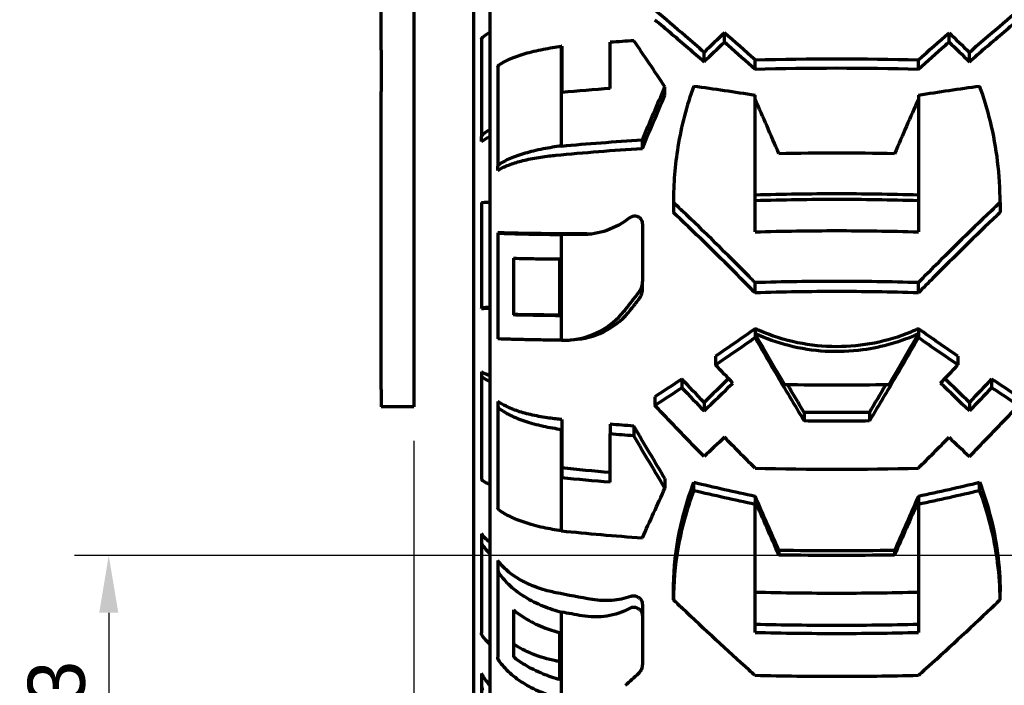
# Model space of a CAD drawing. Header units: millimetres. Extents: x 0 to 1189, y 0 to 841.
# Tile 4 of 56: x 160 to 220, y 285 to 325. Entities that reach past the tile are written whole.
import ezdxf

# ---------------------------------------------------------------- set-up
doc = ezdxf.new("R2010")
doc.units = ezdxf.units.MM
doc.header["$LTSCALE"] = 0.75
doc.layers.add('FD_Dimensions', color=7, linetype='Continuous', lineweight=35)
doc.layers.add('Visible', color=7, linetype='Continuous', lineweight=70)
doc.styles.get("Standard").update_dxf_attribs({"font": 'arial.ttf'})
doc.dimstyles.new('Dim-ISO-25', dxfattribs={"dimtxt": 3.5, "dimasz": 3.5, "dimexe": 2.1, "dimexo": 2.1, "dimgap": 1.4, "dimtad": 1, "dimzin": 12, "dimdsep": 46, "dimtxsty": 'Standard', "dimcen": 0, "dimazin": 3, "dimtp": 0.1, "dimtm": 0.1, "dimtfac": 0.714286, "dimtmove": 0, "dimatfit": 3, "dimfxl": 1, "dimtzin": 12, "dimarcsym": 0})

# ---------------------------------------------------------------- blocks, each defined once
blk = doc.blocks.new('*D34')
at = {"layer": 'Defpoints', "color": 0, "transparency": 16777216}
for p in [(184.200561, 301.592455), (234.410561, 292.477258), (234.410561, 258.191342)]:
    blk.add_point(p, dxfattribs=at)
at = {"layer": 'FD_Dimensions', "color": 0, "lineweight": -2, "transparency": 16777216}
for p, q in [((184.200561, 299.492455), (184.200561, 256.091342)), ((234.410561, 290.377258), (234.410561, 256.091342)), ((187.700561, 258.191342), (230.910561, 258.191342))]:
    blk.add_line(p, q, dxfattribs=at)
at = {"layer": 'FD_Dimensions', "color": 0, "transparency": 16777216}
for points in [[(187.700561, 258.774675), (187.700561, 257.608008), (184.200561, 258.191342)], [(230.910561, 258.774675), (230.910561, 257.608008), (234.410561, 258.191342)]]:
    blk.add_solid(points, dxfattribs=at)
at = {"layer": 'FD_Dimensions', "color": 0, "transparency": 16777216, "insert": (209.305561, 261.378347), "char_height": 3.5, "attachment_point": 5}
blk.add_mtext('50.21', dxfattribs=at)
blk = doc.blocks.new('*D36')
at = {"layer": 'Defpoints', "color": 0, "transparency": 16777216}
for p in [(239.910561, 292.477258), (165.522083, 267.346783), (215.100562, 267.346783)]:
    blk.add_point(p, dxfattribs=at)
at = {"layer": 'FD_Dimensions', "color": 0, "lineweight": -2, "transparency": 16777216}
for p, q in [((237.810561, 292.477258), (163.422083, 292.477258)), ((165.522083, 288.977258), (165.522083, 270.846783)), ((213.000562, 267.346783), (163.422083, 267.346783))]:
    blk.add_line(p, q, dxfattribs=at)
at = {"layer": 'FD_Dimensions', "color": 0, "transparency": 16777216}
for points in [[(164.93875, 288.977258), (166.105416, 288.977258), (165.522083, 292.477258)], [(164.93875, 270.846783), (166.105416, 270.846783), (165.522083, 267.346783)]]:
    blk.add_solid(points, dxfattribs=at)
at = {"layer": 'FD_Dimensions', "color": 0, "transparency": 16777216, "insert": (162.333884, 279.912021), "char_height": 3.5, "attachment_point": 5, "rotation": 90}
blk.add_mtext('25.13', dxfattribs=at)

msp = doc.modelspace()

# ---------------------------------------------------------------- linework, layer by layer
at = {"layer": 'Visible', "extrusion": (0, 1, 0)}
for p, q in [((182.201, 323.43), (182.201, 338.448)), ((184.201, 338.448), (184.201, 323.43)), ((187.851, 338.531), (187.851, 277.223)), ((188.851, 338.531), (188.851, 277.223)), ((203.226, 323.923), (203.226, 324.494)), ((216.976, 323.923), (216.976, 324.494)), ((188.351, 324.091), (188.351, 318.129)), ((196.231, 321.076), (196.231, 323.905)), ((182.201, 323.43), (182.201, 320.885)), ((184.201, 323.43), (184.201, 320.885)), ((193.26, 323.662), (193.249, 323.661)), ((193.249, 317.556), (193.249, 323.661)), ((193.26, 323.662), (193.26, 320.834)), ((201.976, 322.718), (201.976, 323.29)), ((218.226, 322.718), (218.226, 323.29)), ((205.101, 322.26), (205.101, 322.827)), ((215.101, 322.26), (215.101, 322.827)), ((189.351, 322.412), (189.351, 316.318)), ((182.201, 302.647), (182.201, 320.885)), ((184.201, 320.885), (184.201, 302.647)), ((199.578, 320.66), (199.578, 321.176)), ((205.101, 312.298), (205.101, 320.673)), ((215.101, 320.673), (215.101, 312.298)), ((188.351, 317.823), (188.351, 318.129)), ((198.197, 317.412), (198.197, 317.93)), ((189.351, 316.059), (189.351, 316.318)), ((188.351, 314.089), (188.351, 307.634)), ((200.101, 314.095), (200.101, 313.48)), ((220.101, 314.095), (220.101, 313.48)), ((198.21, 312.786), (198.21, 309.257)), ((189.351, 312.247), (189.351, 312.228)), ((189.351, 312.228), (189.351, 305.752)), ((193.249, 305.663), (193.249, 312.139)), ((190.301, 310.685), (190.301, 307.211)), ((193.154, 307.163), (193.154, 310.637)), ((198.21, 308.835), (198.21, 309.257)), ((205.101, 308.56), (205.101, 309.188)), ((215.101, 308.56), (215.101, 309.188)), ((188.351, 307.603), (188.351, 307.634)), ((205.101, 306.364), (205.101, 306.057)), ((215.101, 306.364), (215.101, 306.057)), ((193.855, 305.685), (194.214, 305.72)), ((205.101, 306.057), (205.101, 305.828)), ((215.101, 306.057), (215.101, 305.828)), ((202.683, 304.682), (202.683, 304.149)), ((217.518, 304.682), (217.518, 304.149)), ((188.351, 303.729), (188.351, 303.479)), ((188.351, 303.479), (188.351, 297.163)), ((200.616, 303.289), (200.616, 302.756)), ((219.585, 303.289), (219.585, 302.756)), ((182.201, 302.647), (182.201, 301.592)), ((184.201, 302.647), (184.201, 301.592)), ((198.962, 302.203), (198.962, 301.67)), ((184.201, 301.592), (182.201, 301.592)), ((189.351, 301.916), (189.351, 301.619)), ((189.351, 301.619), (189.351, 295.393)), ((201.976, 301.859), (201.976, 301.331)), ((218.226, 301.859), (218.226, 301.331)), ((208.101, 301.239), (208.101, 300.717)), ((212.101, 301.239), (212.101, 300.717)), ((193.26, 300.808), (193.26, 300.2)), ((196.231, 300.522), (196.231, 299.924)), ((197.675, 300.405), (197.675, 299.81)), ((193.26, 300.2), (193.249, 300.201)), ((193.249, 293.988), (193.249, 300.201)), ((193.26, 300.2), (193.26, 297.237)), ((196.231, 296.963), (196.231, 299.924)), ((199.578, 297.193), (199.578, 296.606)), ((201.351, 296.469), (201.351, 296.963)), ((218.851, 296.469), (218.851, 296.963)), ((205.101, 296.114), (205.101, 295.834)), ((215.101, 296.114), (215.101, 295.834)), ((205.101, 295.834), (205.101, 295.624)), ((205.101, 287.772), (205.101, 295.624)), ((215.101, 295.834), (215.101, 295.624)), ((215.101, 295.624), (215.101, 287.772)), ((188.351, 293.806), (188.351, 293.299)), ((188.351, 293.299), (188.351, 287.74)), ((206.559, 292.791), (206.559, 292.51)), ((213.642, 292.791), (213.642, 292.51)), ((189.351, 292.169), (189.351, 291.621)), ((189.351, 291.621), (189.351, 286.256)), ((200.101, 289.762), (200.101, 290.267)), ((220.101, 289.762), (220.101, 290.267)), ((198.21, 289.51), (198.21, 288.815)), ((190.301, 289.146), (190.301, 286.275)), ((193.249, 283.672), (193.249, 289.013)), ((198.21, 288.815), (198.21, 285.793)), ((193.154, 284.877), (193.154, 287.742)), ((188.351, 285.261), (188.351, 284.547)), ((188.351, 284.547), (188.351, 280.289))]:
    msp.add_line(p, q, dxfattribs=at)
at = {"layer": 'Visible'}
for centre, major_axis, ratio, start_param, end_param in [((203.831, 309.911), (32.303, 34.127), 0.2281, 1.352534, 1.390181), ((208.348, 304.543), (-32.573, 34.412), 0.228065, -1.23728, -1.180869), ((210.096, 308.075), (56.445, 0), 0.289317, 1.792665, 1.818972), ((210.099, 305.129), (56.838, 0.001), 0.289303, 1.817286, 1.871577), ((205.281, 305.93), (-15.163, 38.682), 0.130351, -1.329828, -1.23848), ((214.92, 305.93), (15.163, 38.682), 0.130351, 1.23848, 1.329828), ((189.352, 318.13), (1.002, 0), 0.341997, 2.743191, 3.14156), ((190.352, 316.319), (1.002, 0), 0.289308, 2.743198, 3.141567), ((189.352, 307.634), (1.002, 0), 0.034875, 2.743231, 3.1416), ((201.721, 306.224), (-39.357, 0.12), 0.015259, 1.353894, 1.357103), ((209.638, 310.135), (32.524, 34.044), 0.208897, 4.703411, 4.736077), ((202.199, 318.321), (39.393, 29.3), 0.240781, 4.454203, 4.495598), ((208.512, 308.752), (-32.587, 34.109), 0.208893, 1.54706, 1.588815), ((210.101, 319.265), (-55.296, 0), 0.295409, 1.512894, 1.628699), ((211.853, 308.659), (32.732, 34.261), 0.208908, 4.594192, 4.650604), ((216.37, 314.175), (-32.461, 33.977), 0.208872, 1.804248, 1.841895), ((210.101, 314.557), (-56.845, 0), 0.295409, 1.482724, 1.658869), ((209.567, 310.329), (-53.134, 11.065), 0.273291, 1.472642, 1.543626), ((210.634, 310.329), (53.134, 11.065), 0.273291, -1.543626, -1.472642), ((200.037, 311.301), (15.236, 38.69), 0.126435, 4.286493, 4.373059), ((209.573, 310.331), (-54.857, 11.424), 0.273293, 1.477436, 1.546158), ((210.628, 310.331), (54.857, 11.424), 0.273293, -1.546158, -1.477436), ((206.596, 311.572), (27.708, 36.062), 0.246763, 4.071536, 4.101001)]:
    msp.add_ellipse(centre, major_axis=major_axis, ratio=ratio, start_param=start_param, end_param=end_param, dxfattribs=at)
at = {"layer": 'Visible', "extrusion": (2e-16, 0, -1)}
for centre, major_axis, ratio, start_param, end_param in [((211.853, 304.543), (32.573, 34.412), 0.228065, -1.23728, -1.180869), ((216.37, 309.911), (-32.303, 34.127), 0.2281, 1.352534, 1.390181), ((203.797, 309.893), (31.053, 32.807), 0.228113, -1.391369, -1.352206), ((216.404, 309.893), (-31.053, 32.807), 0.228113, 1.352206, 1.391369), ((210.101, 304.562), (56.845, 0), 0.322562, 4.624317, 4.800461), ((210.101, 304.563), (55.091, 0), 0.322562, 4.621505, 4.803273), ((200.037, 310.202), (15.414, 38.62), 0.111358, -1.413936, -1.32737), ((209.573, 300.898), (-54.809, 11.652), 0.332435, 1.35003, 1.418752), ((210.628, 300.898), (54.809, 11.652), 0.332435, -1.418752, -1.35003), ((200.023, 310.172), (14.746, 36.947), 0.111397, -1.418205, -1.327701), ((210.1, 301.839), (-55.123, 0), 0.289332, 1.253567, 1.353147), ((210.089, 313.253), (54.642, 0.001), 0.02068, 1.849067, 1.890703), ((210.091, 313.251), (56.426, 0), 0.020644, 1.850713, 1.87389), ((206.596, 308.655), (28.632, 35.332), 0.147407, 4.562234, 4.591699), ((206.577, 308.648), (27.486, 33.918), 0.147415, 4.562184, 4.579457), ((194.741, 307.318), (5.891, 0), 0.020638, 1.887797, 2.424702), ((201.565, 307.743), (-38.062, 0.121), 0.015321, -1.348008, -1.341307), ((190.352, 305.752), (1.002, 0), 0.020654, 2.743238, 3.141607), ((210.563, 310.135), (-32.524, 34.044), 0.208897, 4.703411, 4.736077), ((202.14, 318.267), (37.916, 28.2), 0.240737, 1.787549, 1.830559), ((208.499, 308.741), (-31.325, 32.788), 0.208874, 4.702034, 4.745557), ((211.702, 308.741), (31.325, 32.788), 0.208874, 1.537629, 1.581151), ((218.061, 318.267), (-37.916, 28.2), 0.240737, 4.452626, 4.495636), ((210.892, 309.144), (-20.963, 36.57), 0.152006, 4.582254, 4.629897), ((209.309, 309.144), (20.963, 36.57), 0.152006, 1.653288, 1.700931), ((211.689, 308.752), (32.587, 34.109), 0.208893, 1.54706, 1.588815), ((218.002, 318.321), (-39.393, 29.3), 0.240781, 4.454203, 4.495598), ((210.101, 317.389), (-54.708, 0), 0.295409, 4.675823, 4.748955), ((210.086, 317.887), (54.634, 0), 0.328571, 1.883867, 1.890704), ((210.095, 317.896), (-54.664, 0), 0.328571, -1.34159, -1.314373), ((210.101, 317.392), (-56.484, 0), 0.295409, 4.676973, 4.747805), ((210.096, 317.902), (56.445, 0), 0.328585, 1.792667, 1.818975), ((203.831, 314.175), (32.461, 33.977), 0.208872, 1.804248, 1.841895), ((208.348, 308.659), (-32.732, 34.261), 0.208908, 4.594192, 4.650604), ((210.099, 315.072), (-55.083, 0), 0.328571, -1.316284, -1.260118), ((189.352, 297.163), (1.002, 0), 0.275661, 2.743271, 3.14164), ((210.099, 315.075), (56.838, 0.001), 0.328599, 1.817291, 1.871583), ((205.281, 307.002), (-15.435, 38.574), 0.107235, 4.370497, 4.461844), ((214.92, 307.002), (15.435, 38.574), 0.107235, 1.821341, 1.912688), ((190.352, 295.393), (1.002, 0), 0.328594, 2.743278, 3.141647), ((210.101, 308.03), (-54.795, 0), 0.27869, 4.647709, 4.777069), ((210.089, 321.55), (54.642, 0.001), 0.604387, 1.848147, 1.890714), ((210.091, 321.561), (56.426, 0), 0.604361, 1.850716, 1.873893), ((189.352, 287.741), (1.002, 0), 0.559214, 2.743319, 3.141688), ((194.741, 289.41), (5.891, 0), 0.604357, 1.887801, 2.424707), ((190.352, 286.256), (1.002, 0), 0.604369, 2.743329, 3.141698), ((201.566, 301.855), (-38.012, 4.433), 0.444013, -1.399691, -1.39299)]:
    msp.add_ellipse(centre, major_axis=major_axis, ratio=ratio, start_param=start_param, end_param=end_param, dxfattribs=at)
at = {"layer": 'Visible'}
for points, knots in [([(201.976, 323.29), (201.6, 323.62), (201.223, 323.949), (200.218, 324.815), (199.59, 325.349), (198.962, 325.873)], [6.940353, 6.940353, 6.940353, 6.940353, 7.0935578, 7.0935578, 7.3468953, 7.3468953, 7.3468953, 7.3468953]), ([(218.226, 323.29), (218.601, 323.62), (218.978, 323.949), (219.983, 324.815), (220.611, 325.349), (221.239, 325.873)], [-5.6143586, -5.6143586, -5.6143586, -5.6143586, -5.4611539, -5.4611539, -5.2078164, -5.2078164, -5.2078164, -5.2078164]), ([(198.962, 325.291), (199.643, 324.725), (200.326, 324.147), (201.33, 323.282), (201.654, 323), (201.976, 322.718)], [4.947867, 4.947867, 4.947867, 4.947867, 5.2230235, 5.2230235, 5.3543278, 5.3543278, 5.3543278, 5.3543278]), ([(218.226, 322.718), (218.548, 323), (218.871, 323.282), (219.875, 324.147), (220.558, 324.725), (221.239, 325.291)], [6.6749509, 6.6749509, 6.6749509, 6.6749509, 6.8062552, 6.8062552, 7.0814117, 7.0814117, 7.0814117, 7.0814117]), ([(188.351, 324.091), (188.351, 324.134), (188.38, 324.185), (188.428, 324.225), (188.428, 324.225), (188.429, 324.226)], [0.44681284, 0.44681284, 0.44681284, 0.44681284, 0.48438099, 0.48438099, 0.4848196, 0.4848196, 0.4848196, 0.4848196]), ([(203.226, 323.923), (203.3, 323.858), (203.374, 323.793), (204.003, 323.242), (204.555, 322.751), (205.101, 322.26)], [5.3380025, 5.3380025, 5.3380025, 5.3380025, 5.367956, 5.367956, 5.5912569, 5.5912569, 5.5912569, 5.5912569]), ([(215.101, 322.26), (215.646, 322.751), (216.198, 323.242), (216.827, 323.793), (216.901, 323.858), (216.976, 323.923)], [6.4700001, 6.4700001, 6.4700001, 6.4700001, 6.693301, 6.693301, 6.7232545, 6.7232545, 6.7232545, 6.7232545]), ([(189.429, 322.526), (189.602, 322.646), (189.83, 322.772), (190.377, 323.01), (190.698, 323.122), (191.343, 323.31), (191.726, 323.403), (192.497, 323.553), (192.879, 323.613), (193.249, 323.661)], [3.5813627, 3.5813627, 3.5813627, 3.5813627, 3.7158313, 3.7158313, 3.8534291, 3.8534291, 3.9901307, 3.9901307, 4.1091636, 4.1091636, 4.1091636, 4.1091636]), ([(189.351, 322.412), (189.351, 322.448), (189.38, 322.491), (189.428, 322.525), (189.428, 322.525), (189.429, 322.526)], [0.44681284, 0.44681284, 0.44681284, 0.44681284, 0.48438099, 0.48438099, 0.4848196, 0.4848196, 0.4848196, 0.4848196]), ([(201.351, 321.227), (200.909, 320.032), (200.582, 318.788), (200.191, 316.385), (200.101, 315.243), (200.101, 314.095)], [11.0190937, 11.0190937, 11.0190937, 11.0190937, 11.4175674, 11.4175674, 11.7676704, 11.7676704, 11.7676704, 11.7676704]), ([(220.101, 314.095), (220.101, 315.78), (219.906, 317.444), (219.333, 319.795), (219.112, 320.521), (218.851, 321.227)], [2.3083419, 2.3083419, 2.3083419, 2.3083419, 2.8208083, 2.8208083, 3.0565445, 3.0565445, 3.0565445, 3.0565445]), ([(188.351, 317.823), (188.483, 317.925), (188.65, 318.031), (188.846, 318.131), (188.848, 318.133), (188.851, 318.134)], [2.85004391, 2.85004391, 2.85004391, 2.85004391, 2.94625152, 2.94625152, 2.94736491, 2.94736491, 2.94736491, 2.94736491]), ([(193.249, 317.556), (192.876, 317.508), (192.491, 317.448), (191.717, 317.298), (191.333, 317.205), (190.69, 317.019), (190.37, 316.908), (189.827, 316.673), (189.601, 316.549), (189.429, 316.431)], [0.2897036, 0.2897036, 0.2897036, 0.2897036, 0.409542, 0.409542, 0.5460875, 0.5460875, 0.6827036, 0.6827036, 0.8150178, 0.8150178, 0.8150178, 0.8150178]), ([(189.351, 316.059), (189.483, 316.146), (189.65, 316.235), (190.064, 316.415), (190.32, 316.503), (190.834, 316.652), (191.14, 316.726), (191.799, 316.854), (192.152, 316.907), (192.621, 316.963), (192.761, 316.978), (192.905, 316.992)], [2.8500439, 2.8500439, 2.8500439, 2.8500439, 2.9462515, 2.9462515, 3.0553759, 3.0553759, 3.1644386, 3.1644386, 3.2735014, 3.2735014, 3.3166644, 3.3166644, 3.3166644, 3.3166644]), ([(213.642, 317.08), (212.431, 317.106), (211.244, 317.118), (208.957, 317.118), (207.77, 317.106), (206.559, 317.08)], [-20.3932221, -20.3932221, -20.3932221, -20.3932221, -20.0502167, -20.0502167, -19.7072114, -19.7072114, -19.7072114, -19.7072114]), ([(205.101, 314.567), (206.816, 314.618), (208.504, 314.643), (211.698, 314.643), (213.385, 314.618), (215.101, 314.567)], [-7.07885, -7.07885, -7.07885, -7.07885, -6.5997659, -6.5997659, -6.1206818, -6.1206818, -6.1206818, -6.1206818]), ([(205.101, 314.221), (206.817, 314.273), (208.505, 314.299), (211.696, 314.299), (213.384, 314.273), (215.101, 314.221)], [-19.817453, -19.817453, -19.817453, -19.817453, -19.3387186, -19.3387186, -18.8599842, -18.8599842, -18.8599842, -18.8599842]), ([(188.351, 314.089), (188.351, 314.094), (188.38, 314.099), (188.428, 314.103), (188.428, 314.103), (188.429, 314.103)], [0.44681284, 0.44681284, 0.44681284, 0.44681284, 0.48438099, 0.48438099, 0.4848196, 0.4848196, 0.4848196, 0.4848196]), ([(205.101, 309.188), (204.98, 309.311), (204.86, 309.433), (203.397, 310.917), (202.015, 312.275), (200.454, 313.76), (200.278, 313.928), (200.101, 314.095)], [-6.7908419, -6.7908419, -6.7908419, -6.7908419, -6.742069, -6.742069, -6.2007054, -6.2007054, -6.1314654, -6.1314654, -6.1314654, -6.1314654]), ([(220.101, 314.095), (219.924, 313.928), (219.747, 313.76), (218.186, 312.275), (216.805, 310.917), (215.341, 309.433), (215.221, 309.311), (215.101, 309.188)], [-6.0159843, -6.0159843, -6.0159843, -6.0159843, -5.9467443, -5.9467443, -5.4053806, -5.4053806, -5.3566078, -5.3566078, -5.3566078, -5.3566078]), ([(197.416, 313.149), (196.994, 312.822), (196.526, 312.564), (195.534, 312.216), (195.017, 312.129), (194.502, 312.132)], [-0.3219243, -0.3219243, -0.3219243, -0.3219243, -0.1609373, -0.1609373, 0, 0, 0, 0]), ([(198.21, 312.786), (198.21, 312.822), (198.206, 312.857), (198.189, 312.937), (198.172, 312.981), (198.118, 313.077), (198.076, 313.125), (197.979, 313.199), (197.926, 313.225), (197.809, 313.259), (197.746, 313.264), (197.614, 313.25), (197.548, 313.229), (197.462, 313.182), (197.438, 313.166), (197.416, 313.149)], [0.0011854, 0.0011854, 0.0011854, 0.0011854, 0.0118921, 0.0118921, 0.0261366, 0.0261366, 0.045713, 0.045713, 0.0638758, 0.0638758, 0.0833592, 0.0833592, 0.1044028, 0.1044028, 0.1129139, 0.1129139, 0.1129139, 0.1129139]), ([(205.101, 308.56), (204.808, 308.86), (204.512, 309.161), (202.928, 310.759), (201.605, 312.055), (200.221, 313.367), (200.161, 313.424), (200.101, 313.48)], [16.6833676, 16.6833676, 16.6833676, 16.6833676, 16.8031599, 16.8031599, 17.3212731, 17.3212731, 17.3447499, 17.3447499, 17.3447499, 17.3447499]), ([(220.101, 313.48), (220.041, 313.424), (219.981, 313.367), (218.596, 312.055), (217.273, 310.759), (215.689, 309.161), (215.394, 308.86), (215.101, 308.56)], [17.4746476, 17.4746476, 17.4746476, 17.4746476, 17.4981244, 17.4981244, 18.0162376, 18.0162376, 18.1360299, 18.1360299, 18.1360299, 18.1360299]), ([(205.101, 312.298), (206.817, 312.349), (208.505, 312.374), (211.696, 312.374), (213.384, 312.349), (215.101, 312.298)], [-20.2998931, -20.2998931, -20.2998931, -20.2998931, -19.8212787, -19.8212787, -19.3426644, -19.3426644, -19.3426644, -19.3426644]), ([(192.905, 312.18), (192.763, 312.181), (192.626, 312.182), (192.159, 312.186), (191.806, 312.19), (191.148, 312.199), (190.842, 312.204), (190.327, 312.215), (190.07, 312.221), (189.652, 312.234), (189.484, 312.241), (189.351, 312.247)], [0.1749452, 0.1749452, 0.1749452, 0.1749452, 0.2173491, 0.2173491, 0.3265611, 0.3265611, 0.4357731, 0.4357731, 0.5457679, 0.5457679, 0.6437449, 0.6437449, 0.6437449, 0.6437449]), ([(189.351, 312.228), (189.351, 312.226), (189.38, 312.223), (189.428, 312.22), (189.428, 312.22), (189.429, 312.22)], [0.44681284, 0.44681284, 0.44681284, 0.44681284, 0.48438099, 0.48438099, 0.4848196, 0.4848196, 0.4848196, 0.4848196]), ([(189.429, 312.22), (189.602, 312.212), (189.83, 312.203), (190.377, 312.186), (190.698, 312.178), (191.343, 312.164), (191.726, 312.158), (192.497, 312.147), (192.879, 312.143), (193.249, 312.139)], [-0.8176817, -0.8176817, -0.8176817, -0.8176817, -0.683213, -0.683213, -0.5456153, -0.5456153, -0.4089137, -0.4089137, -0.2898807, -0.2898807, -0.2898807, -0.2898807]), ([(190.301, 310.685), (190.526, 310.679), (190.77, 310.673), (191.338, 310.661), (191.721, 310.655), (192.463, 310.644), (192.812, 310.64), (193.154, 310.637)], [-0.6503544, -0.6503544, -0.6503544, -0.6503544, -0.5458766, -0.5458766, -0.409261, -0.409261, -0.2999653, -0.2999653, -0.2999653, -0.2999653]), ([(197.978, 308.591), (198.014, 308.636), (198.045, 308.684), (198.124, 308.826), (198.162, 308.925), (198.198, 309.088), (198.206, 309.15), (198.209, 309.212), (198.21, 309.227), (198.21, 309.242), (198.21, 309.257)], [0.57737749, 0.57737749, 0.57737749, 0.57737749, 0.59475126, 0.59475126, 0.62625191, 0.62625191, 0.6448508, 0.6448508, 0.6448508, 0.64934479, 0.64934479, 0.64934479, 0.64934479]), ([(197.978, 308.168), (198.014, 308.215), (198.047, 308.264), (198.126, 308.408), (198.163, 308.507), (198.198, 308.668), (198.206, 308.727), (198.209, 308.787), (198.209, 308.803), (198.21, 308.819), (198.21, 308.835)], [0.57879869, 0.57879869, 0.57879869, 0.57879869, 0.59663945, 0.59663945, 0.62828561, 0.62828561, 0.64611018, 0.64611018, 0.64611018, 0.65098718, 0.65098718, 0.65098718, 0.65098718]), ([(215.101, 309.188), (213.383, 309.241), (211.693, 309.267), (208.508, 309.267), (206.818, 309.241), (205.101, 309.188)], [-6.920639, -6.920639, -6.920639, -6.920639, -6.4429476, -6.4429476, -5.9652563, -5.9652563, -5.9652563, -5.9652563]), ([(215.101, 308.56), (213.383, 308.616), (211.691, 308.642), (208.511, 308.642), (206.818, 308.616), (205.101, 308.56)], [18.0059202, 18.0059202, 18.0059202, 18.0059202, 18.4829061, 18.4829061, 18.9598921, 18.9598921, 18.9598921, 18.9598921]), ([(188.351, 307.603), (188.483, 307.614), (188.65, 307.624), (188.846, 307.635), (188.848, 307.635), (188.851, 307.635)], [2.85004391, 2.85004391, 2.85004391, 2.85004391, 2.94625152, 2.94625152, 2.94736491, 2.94736491, 2.94736491, 2.94736491]), ([(193.372, 305.663), (193.512, 305.662), (193.652, 305.667), (194.423, 305.733), (195.041, 305.916), (196.166, 306.521), (196.665, 306.932), (197.105, 307.469), (197.134, 307.506), (197.163, 307.543)], [2.3628766, 2.3628766, 2.3628766, 2.3628766, 2.4067943, 2.4067943, 2.6057136, 2.6057136, 2.8021395, 2.8021395, 2.8164491, 2.8164491, 2.8164491, 2.8164491]), ([(194.214, 305.72), (194.218, 305.721), (194.223, 305.721), (194.858, 305.786), (195.472, 305.98), (196.587, 306.602), (197.079, 307.022), (197.494, 307.545), (197.507, 307.561), (197.52, 307.578)], [2.4140049, 2.4140049, 2.4140049, 2.4140049, 2.4153862, 2.4153862, 2.6142476, 2.6142476, 2.8105093, 2.8105093, 2.8169655, 2.8169655, 2.8169655, 2.8169655]), ([(193.154, 307.163), (192.811, 307.167), (192.46, 307.171), (191.716, 307.181), (191.333, 307.188), (190.767, 307.199), (190.524, 307.205), (190.301, 307.211)], [-4.069161, -4.069161, -4.069161, -4.069161, -3.9594341, -3.9594341, -3.8229021, -3.8229021, -3.7194059, -3.7194059, -3.7194059, -3.7194059]), ([(215.101, 306.364), (214.945, 306.293), (214.789, 306.225), (213.191, 305.571), (211.656, 305.265), (210.101, 305.265), (209.294, 305.265), (208.49, 305.348), (206.89, 305.678), (206.102, 305.928), (205.263, 306.291), (205.182, 306.327), (205.101, 306.364)], [-0.518152, -0.518152, -0.518152, -0.518152, -0.466771, -0.466771, 0, 0, 0, 0.242094, 0.242094, 0.49014, 0.49014, 0.516964, 0.516964, 0.516964, 0.516964]), ([(193.249, 305.663), (192.876, 305.667), (192.491, 305.671), (191.717, 305.682), (191.333, 305.688), (190.69, 305.702), (190.37, 305.71), (189.827, 305.726), (189.601, 305.735), (189.429, 305.744)], [-4.0816675, -4.0816675, -4.0816675, -4.0816675, -3.9618291, -3.9618291, -3.8252836, -3.8252836, -3.6886674, -3.6886674, -3.5563533, -3.5563533, -3.5563533, -3.5563533]), ([(206.901, 302.958), (206.737, 303.236), (206.573, 303.515), (205.969, 304.547), (205.532, 305.304), (205.101, 306.057)], [-17.4026226, -17.4026226, -17.4026226, -17.4026226, -17.3133302, -17.3133302, -17.0725605, -17.0725605, -17.0725605, -17.0725605]), ([(215.101, 306.057), (214.025, 305.565), (212.883, 305.231), (210.184, 304.864), (208.644, 304.953), (206.45, 305.511), (205.761, 305.755), (205.101, 306.057)], [-4.6023192, -4.6023192, -4.6023192, -4.6023192, -4.2919798, -4.2919798, -3.8917813, -3.8917813, -3.7005159, -3.7005159, -3.7005159, -3.7005159]), ([(205.101, 305.828), (205.504, 305.124), (205.912, 304.418), (206.913, 302.706), (207.509, 301.702), (208.101, 300.717)], [17.408031, 17.408031, 17.408031, 17.408031, 17.632683, 17.632683, 17.9554931, 17.9554931, 17.9554931, 17.9554931]), ([(215.101, 305.828), (214.697, 305.124), (214.289, 304.418), (213.288, 302.706), (212.692, 301.702), (212.101, 300.717)], [-19.5470654, -19.5470654, -19.5470654, -19.5470654, -19.3224133, -19.3224133, -18.9996033, -18.9996033, -18.9996033, -18.9996033]), ([(213.301, 302.958), (213.464, 303.236), (213.628, 303.515), (214.232, 304.547), (214.669, 305.304), (215.101, 306.057)], [18.8821952, 18.8821952, 18.8821952, 18.8821952, 18.9714877, 18.9714877, 19.2122574, 19.2122574, 19.2122574, 19.2122574]), ([(188.851, 303.476), (188.85, 303.476), (188.85, 303.476), (188.652, 303.558), (188.484, 303.645), (188.351, 303.729)], [0.54556974, 0.54556974, 0.54556974, 0.54556974, 0.54576787, 0.54576787, 0.6437449, 0.6437449, 0.6437449, 0.6437449]), ([(188.351, 303.479), (188.351, 303.445), (188.38, 303.404), (188.428, 303.372), (188.428, 303.371), (188.429, 303.371)], [0.44681284, 0.44681284, 0.44681284, 0.44681284, 0.48438099, 0.48438099, 0.4848196, 0.4848196, 0.4848196, 0.4848196]), ([(192.905, 300.846), (192.763, 300.862), (192.626, 300.879), (192.159, 300.942), (191.806, 301.004), (191.148, 301.149), (190.842, 301.233), (190.327, 301.404), (190.07, 301.506), (189.652, 301.712), (189.484, 301.816), (189.351, 301.916)], [0.1749452, 0.1749452, 0.1749452, 0.1749452, 0.2173491, 0.2173491, 0.3265611, 0.3265611, 0.4357731, 0.4357731, 0.5457679, 0.5457679, 0.6437449, 0.6437449, 0.6437449, 0.6437449]), ([(189.351, 301.619), (189.351, 301.577), (189.38, 301.529), (189.428, 301.49), (189.428, 301.49), (189.429, 301.49)], [0.44681284, 0.44681284, 0.44681284, 0.44681284, 0.48438099, 0.48438099, 0.4848196, 0.4848196, 0.4848196, 0.4848196]), ([(189.429, 301.49), (189.602, 301.353), (189.83, 301.21), (190.377, 300.939), (190.698, 300.812), (191.343, 300.599), (191.726, 300.494), (192.497, 300.323), (192.879, 300.255), (193.249, 300.201)], [3.5813627, 3.5813627, 3.5813627, 3.5813627, 3.7158313, 3.7158313, 3.8534291, 3.8534291, 3.9901307, 3.9901307, 4.1091636, 4.1091636, 4.1091636, 4.1091636]), ([(201.976, 298.544), (201.6, 298.926), (201.223, 299.313), (200.218, 300.35), (199.59, 301.006), (198.962, 301.67)], [6.940353, 6.940353, 6.940353, 6.940353, 7.0935578, 7.0935578, 7.3468953, 7.3468953, 7.3468953, 7.3468953]), ([(218.226, 298.544), (218.601, 298.926), (218.978, 299.313), (219.983, 300.35), (220.611, 301.006), (221.239, 301.67)], [-5.6143586, -5.6143586, -5.6143586, -5.6143586, -5.4611539, -5.4611539, -5.2078164, -5.2078164, -5.2078164, -5.2078164]), ([(200.101, 290.267), (200.101, 291.345), (200.199, 292.438), (200.607, 294.689), (200.926, 295.836), (201.351, 296.963)], [-11.8170159, -11.8170159, -11.8170159, -11.8170159, -11.4510759, -11.4510759, -11.0675291, -11.0675291, -11.0675291, -11.0675291]), ([(218.851, 296.963), (219.098, 296.306), (219.31, 295.642), (219.897, 293.399), (220.101, 291.819), (220.101, 290.267)], [-3.0749506, -3.0749506, -3.0749506, -3.0749506, -2.8515132, -2.8515132, -2.3258589, -2.3258589, -2.3258589, -2.3258589]), ([(201.351, 296.469), (200.909, 295.296), (200.582, 294.102), (200.191, 291.848), (200.101, 290.798), (200.101, 289.762)], [11.0190937, 11.0190937, 11.0190937, 11.0190937, 11.4175674, 11.4175674, 11.7676704, 11.7676704, 11.7676704, 11.7676704]), ([(220.101, 289.762), (220.101, 291.282), (219.906, 292.827), (219.333, 295.073), (219.112, 295.775), (218.851, 296.469)], [2.3083419, 2.3083419, 2.3083419, 2.3083419, 2.8208083, 2.8208083, 3.0565445, 3.0565445, 3.0565445, 3.0565445]), ([(193.249, 293.988), (192.876, 294.042), (192.491, 294.11), (191.717, 294.281), (191.333, 294.386), (190.69, 294.597), (190.37, 294.723), (189.827, 294.99), (189.601, 295.131), (189.429, 295.265)], [0.2897036, 0.2897036, 0.2897036, 0.2897036, 0.409542, 0.409542, 0.5460875, 0.5460875, 0.6827036, 0.6827036, 0.8150178, 0.8150178, 0.8150178, 0.8150178]), ([(188.851, 293.292), (188.85, 293.292), (188.85, 293.293), (188.652, 293.459), (188.484, 293.636), (188.351, 293.806)], [0.54556974, 0.54556974, 0.54556974, 0.54556974, 0.54576787, 0.54576787, 0.6437449, 0.6437449, 0.6437449, 0.6437449]), ([(188.351, 293.299), (188.351, 293.229), (188.38, 293.147), (188.428, 293.081), (188.428, 293.081), (188.429, 293.08)], [0.44681284, 0.44681284, 0.44681284, 0.44681284, 0.48438099, 0.48438099, 0.4848196, 0.4848196, 0.4848196, 0.4848196]), ([(213.642, 292.51), (212.431, 292.489), (211.244, 292.478), (208.957, 292.478), (207.77, 292.489), (206.559, 292.51)], [-20.3932221, -20.3932221, -20.3932221, -20.3932221, -20.0502167, -20.0502167, -19.7072114, -19.7072114, -19.7072114, -19.7072114]), ([(192.905, 290.201), (192.763, 290.229), (192.626, 290.26), (192.159, 290.378), (191.806, 290.49), (191.148, 290.758), (190.842, 290.913), (190.327, 291.226), (190.07, 291.413), (189.652, 291.794), (189.484, 291.985), (189.351, 292.169)], [0.1749452, 0.1749452, 0.1749452, 0.1749452, 0.2173491, 0.2173491, 0.3265611, 0.3265611, 0.4357731, 0.4357731, 0.5457679, 0.5457679, 0.6437449, 0.6437449, 0.6437449, 0.6437449]), ([(189.351, 291.621), (189.351, 291.546), (189.38, 291.457), (189.428, 291.386), (189.428, 291.385), (189.429, 291.384)], [0.44681284, 0.44681284, 0.44681284, 0.44681284, 0.48438099, 0.48438099, 0.4848196, 0.4848196, 0.4848196, 0.4848196]), ([(189.429, 291.384), (189.602, 291.133), (189.83, 290.87), (190.377, 290.372), (190.698, 290.138), (191.343, 289.746), (191.726, 289.552), (192.497, 289.239), (192.879, 289.113), (193.249, 289.013)], [-0.8176817, -0.8176817, -0.8176817, -0.8176817, -0.683213, -0.683213, -0.5456153, -0.5456153, -0.4089137, -0.4089137, -0.2898807, -0.2898807, -0.2898807, -0.2898807]), ([(205.101, 290.242), (206.816, 290.199), (208.504, 290.178), (211.698, 290.178), (213.385, 290.199), (215.101, 290.242)], [-7.07885, -7.07885, -7.07885, -7.07885, -6.5997659, -6.5997659, -6.1206818, -6.1206818, -6.1206818, -6.1206818]), ([(197.489, 289.969), (197.122, 289.842), (196.736, 289.761), (195.944, 289.699), (195.542, 289.717), (195.137, 289.786), (195.132, 289.786), (195.128, 289.787)], [-0.2529301, -0.2529301, -0.2529301, -0.2529301, -0.1264576, -0.1264576, -0.0013937, -0.0013937, 0, 0, 0, 0]), ([(198.21, 289.51), (198.21, 289.541), (198.206, 289.572), (198.189, 289.645), (198.172, 289.686), (198.118, 289.778), (198.077, 289.826), (197.98, 289.904), (197.927, 289.934), (197.81, 289.98), (197.747, 289.993), (197.616, 289.999), (197.549, 289.989), (197.489, 289.969)], [0.0012841, 0.0012841, 0.0012841, 0.0012841, 0.0119664, 0.0119664, 0.0262367, 0.0262367, 0.0457703, 0.0457703, 0.0639225, 0.0639225, 0.0834241, 0.0834241, 0.1043282, 0.1043282, 0.1043282, 0.1043282]), ([(205.101, 285.127), (204.98, 285.235), (204.86, 285.343), (203.397, 286.661), (202.015, 287.94), (200.454, 289.424), (200.278, 289.593), (200.101, 289.762)], [-6.7908419, -6.7908419, -6.7908419, -6.7908419, -6.742069, -6.742069, -6.2007054, -6.2007054, -6.1314654, -6.1314654, -6.1314654, -6.1314654]), ([(220.101, 289.762), (219.924, 289.593), (219.747, 289.424), (218.186, 287.94), (216.805, 286.661), (215.341, 285.343), (215.221, 285.235), (215.101, 285.127)], [-6.0159843, -6.0159843, -6.0159843, -6.0159843, -5.9467443, -5.9467443, -5.4053806, -5.4053806, -5.3566078, -5.3566078, -5.3566078, -5.3566078]), ([(190.301, 289.146), (190.526, 288.963), (190.77, 288.792), (191.338, 288.448), (191.721, 288.254), (192.463, 287.954), (192.812, 287.837), (193.154, 287.742)], [-0.6503544, -0.6503544, -0.6503544, -0.6503544, -0.5458766, -0.5458766, -0.409261, -0.409261, -0.2999653, -0.2999653, -0.2999653, -0.2999653]), ([(197.416, 289.24), (196.994, 289.006), (196.526, 288.847), (195.534, 288.691), (195.017, 288.697), (194.502, 288.786)], [-0.3219243, -0.3219243, -0.3219243, -0.3219243, -0.1609373, -0.1609373, 0, 0, 0, 0]), ([(198.21, 288.815), (198.21, 288.846), (198.206, 288.878), (198.189, 288.951), (198.172, 288.991), (198.118, 289.083), (198.076, 289.132), (197.979, 289.21), (197.926, 289.24), (197.809, 289.285), (197.746, 289.298), (197.614, 289.303), (197.548, 289.293), (197.462, 289.263), (197.438, 289.252), (197.416, 289.24)], [0.0011854, 0.0011854, 0.0011854, 0.0011854, 0.0118921, 0.0118921, 0.0261366, 0.0261366, 0.045713, 0.045713, 0.0638758, 0.0638758, 0.0833592, 0.0833592, 0.1044028, 0.1044028, 0.1129139, 0.1129139, 0.1129139, 0.1129139]), ([(205.101, 288.277), (206.817, 288.233), (208.507, 288.212), (211.694, 288.212), (213.384, 288.233), (215.101, 288.277)], [-19.4779848, -19.4779848, -19.4779848, -19.4779848, -19.0000188, -19.0000188, -18.5220528, -18.5220528, -18.5220528, -18.5220528]), ([(205.101, 287.772), (206.817, 287.73), (208.505, 287.709), (211.696, 287.709), (213.384, 287.73), (215.101, 287.772)], [-20.2998931, -20.2998931, -20.2998931, -20.2998931, -19.8212787, -19.8212787, -19.3426644, -19.3426644, -19.3426644, -19.3426644]), ([(193.249, 283.672), (192.876, 283.771), (192.491, 283.897), (191.717, 284.21), (191.333, 284.404), (190.69, 284.793), (190.37, 285.025), (189.827, 285.516), (189.601, 285.774), (189.429, 286.021)], [-4.0816675, -4.0816675, -4.0816675, -4.0816675, -3.9618291, -3.9618291, -3.8252836, -3.8252836, -3.6886674, -3.6886674, -3.5563533, -3.5563533, -3.5563533, -3.5563533]), ([(193.154, 284.877), (192.811, 284.972), (192.46, 285.089), (191.716, 285.389), (191.333, 285.582), (190.767, 285.924), (190.524, 286.093), (190.301, 286.275)], [-4.069161, -4.069161, -4.069161, -4.069161, -3.9594341, -3.9594341, -3.8229021, -3.8229021, -3.7194059, -3.7194059, -3.7194059, -3.7194059]), ([(197.978, 285.274), (198.014, 285.306), (198.045, 285.342), (198.124, 285.449), (198.162, 285.525), (198.198, 285.655), (198.206, 285.705), (198.209, 285.756), (198.21, 285.768), (198.21, 285.781), (198.21, 285.793)], [0.57737749, 0.57737749, 0.57737749, 0.57737749, 0.59475126, 0.59475126, 0.62625191, 0.62625191, 0.6448508, 0.6448508, 0.6448508, 0.64934479, 0.64934479, 0.64934479, 0.64934479]), ([(188.851, 284.536), (188.85, 284.537), (188.85, 284.537), (188.652, 284.772), (188.484, 285.02), (188.351, 285.261)], [0.54556974, 0.54556974, 0.54556974, 0.54556974, 0.54576787, 0.54576787, 0.6437449, 0.6437449, 0.6437449, 0.6437449]), ([(215.101, 285.127), (213.383, 285.084), (211.693, 285.063), (208.508, 285.063), (206.818, 285.084), (205.101, 285.127)], [-6.920639, -6.920639, -6.920639, -6.920639, -6.4429476, -6.4429476, -5.9652563, -5.9652563, -5.9652563, -5.9652563]), ([(188.351, 284.547), (188.351, 284.448), (188.38, 284.332), (188.428, 284.239), (188.428, 284.238), (188.429, 284.237)], [0.44681284, 0.44681284, 0.44681284, 0.44681284, 0.48438099, 0.48438099, 0.4848196, 0.4848196, 0.4848196, 0.4848196])]:
    msp.add_open_spline(points, degree=3, knots=knots, dxfattribs=at)
for points in [[(188.429, 324.226), (188.546, 324.322), (188.688, 324.421), (188.851, 324.518)], [(199.578, 321.176), (198.953, 322.12), (198.314, 323.07), (197.675, 324.005)], [(188.851, 318.551), (188.688, 318.455), (188.546, 318.357), (188.429, 318.262)], [(193.249, 317.556), (194.833, 317.697), (196.498, 317.824), (198.197, 317.93)], [(188.429, 314.103), (188.546, 314.113), (188.688, 314.123), (188.851, 314.133)], [(188.851, 307.677), (188.688, 307.668), (188.546, 307.658), (188.429, 307.648)], [(205.101, 306.364), (204.277, 305.782), (203.466, 305.218), (202.683, 304.682)], [(217.518, 304.682), (216.735, 305.218), (215.924, 305.783), (215.101, 306.364)], [(202.683, 304.149), (203.463, 304.682), (204.274, 305.245), (205.101, 305.828)], [(217.518, 304.149), (216.738, 304.682), (215.927, 305.245), (215.101, 305.828)], [(188.429, 303.371), (188.546, 303.294), (188.688, 303.214), (188.851, 303.135)], [(203.481, 303.309), (202.979, 302.82), (202.476, 302.336), (201.976, 301.859)], [(218.226, 301.859), (217.725, 302.336), (217.223, 302.82), (216.72, 303.309)], [(201.976, 301.331), (202.563, 301.89), (203.153, 302.459), (203.743, 303.035)], [(218.226, 301.331), (217.638, 301.891), (217.048, 302.459), (216.458, 303.035)], [(199.578, 297.193), (198.953, 298.231), (198.314, 299.308), (197.675, 300.405)], [(199.578, 296.606), (198.953, 297.642), (198.314, 298.716), (197.675, 299.81)], [(188.851, 296.823), (188.688, 296.9), (188.546, 296.979), (188.429, 297.056)], [(206.559, 292.791), (206.063, 293.904), (205.574, 295.021), (205.101, 296.114)], [(215.101, 296.114), (214.628, 295.021), (214.138, 293.904), (213.642, 292.791)], [(193.249, 293.988), (194.833, 293.827), (196.498, 293.683), (198.197, 293.563)], [(188.429, 293.08), (188.546, 292.923), (188.688, 292.761), (188.851, 292.602)], [(188.851, 287.05), (188.688, 287.207), (188.546, 287.368), (188.429, 287.523)]]:
    msp.add_open_spline(points, degree=3, dxfattribs=at)

# ---------------------------------------------------------------- dimensions: what is measured, and where the dimension line sits
at = {"layer": 'FD_Dimensions'}
dim = msp.add_linear_dim(base=(234.411, 258.191), p1=(184.201, 301.592), p2=(234.411, 292.477), dimstyle='Dim-ISO-25', override={"dimlfac": 1, "dimclrd": 0, "dimclre": 0}, dxfattribs=at)
dim.commit()
dim.dimension.update_dxf_attribs({"geometry": '*D34', "text_midpoint": (209.306, 261.378)})
dim = msp.add_linear_dim(base=(165.522, 267.347), p1=(239.911, 292.477), p2=(215.101, 267.347), angle=90, dimstyle='Dim-ISO-25', override={"dimlfac": 1, "dimclrd": 0, "dimclre": 0}, dxfattribs=at)
dim.commit()
dim.dimension.update_dxf_attribs({"geometry": '*D36', "text_midpoint": (162.334, 279.912)})

doc.saveas('drawing.dxf')
